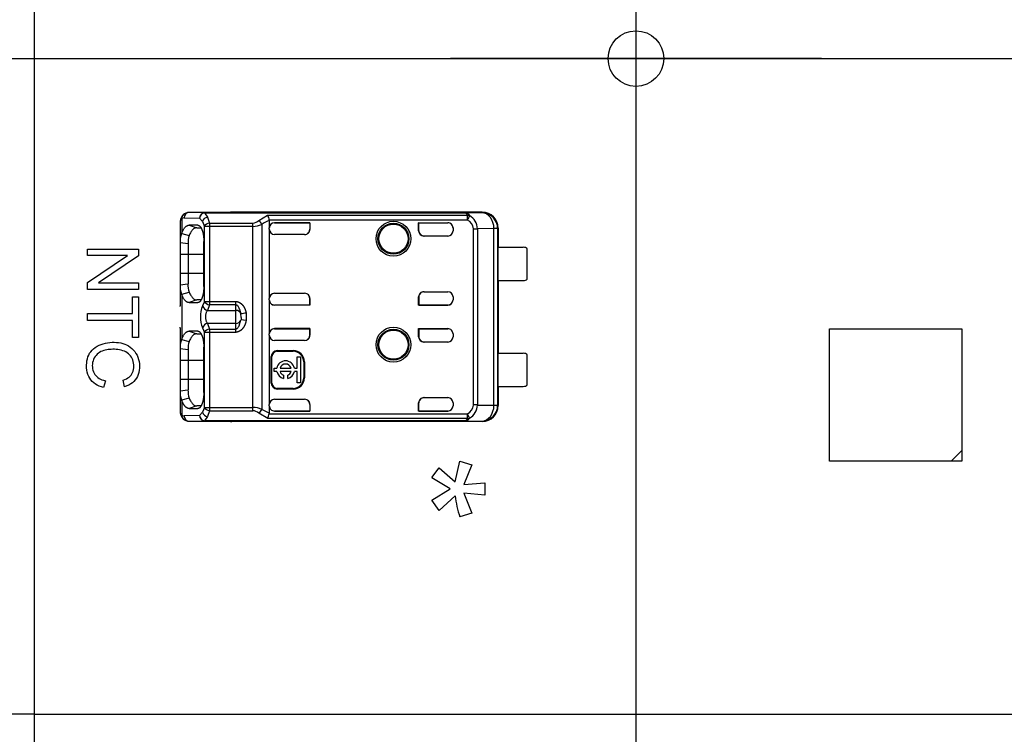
# Model space of a CAD drawing. Header units: millimetres. Extents: x 7 to 819, y 15 to 587.
# Tile 16 of 45: x 72 to 109, y 404 to 431. Entities that reach past the tile are written whole.
import ezdxf
from ezdxf.enums import TextEntityAlignment as Align
from ezdxf.lldxf.tags import DXFTag

# ---------------------------------------------------------------- set-up
doc = ezdxf.new("R2010")
doc.units = ezdxf.units.MM
doc.layers.add('Default', color=7, linetype='Continuous')
doc.layers.add('RECLED_274X50MM_', color=7, linetype='Continuous')
doc.styles.add('SEACAD_Arial', font='arial.ttf')
tags = doc.linetypes.add('CENTER2', pattern=[28.575, 19.05, -3.175, 3.175, -3.175]).pattern_tags.tags
tags[10:11] = [DXFTag(74, 4), DXFTag(75, 0), DXFTag(340, '0'), DXFTag(46, 0.0), DXFTag(50, 0.0), DXFTag(44, 0.0), DXFTag(45, 0.0)]
tags[8:9] = [DXFTag(74, 4), DXFTag(75, 0), DXFTag(340, '0'), DXFTag(46, 0.0), DXFTag(50, 0.0), DXFTag(44, 0.0), DXFTag(45, 0.0)]
tags[6:7] = [DXFTag(74, 4), DXFTag(75, 0), DXFTag(340, '0'), DXFTag(46, 0.0), DXFTag(50, 0.0), DXFTag(44, 0.0), DXFTag(45, 0.0)]
tags[4:5] = [DXFTag(74, 4), DXFTag(75, 0), DXFTag(340, '0'), DXFTag(46, 0.0), DXFTag(50, 0.0), DXFTag(44, 0.0), DXFTag(45, 0.0)]
doc.dimstyles.new('ISO', dxfattribs={"dimtxt": 3.5, "dimasz": 3.5, "dimexe": 1.75, "dimexo": 0, "dimgap": 0.875, "dimtad": 1, "dimtxsty": 'SEACAD_Arial', "dimblk1": '_SE_FILLED', "dimblk2": '_SE_FILLED', "dimsah": 1, "dimcen": 1.75, "dimadec": 0, "dimazin": 0, "dimtfac": 0.5, "dimtdec": 3, "dimtmove": 0, "dimatfit": 3, "dimfxl": 1, "dimarcsym": 0})

# ---------------------------------------------------------------- blocks, each defined once
blk = doc.blocks.new('SEANNOT_GROUP')
at = {"layer": 'Default', "color": 7, "linetype": 'CENTER2'}
for p, q in [((95.393, 436.816), (95.393, 422.816)), ((102.393, 429.816), (88.393, 429.816))]:
    blk.add_line(p, q, dxfattribs=at)
blk = doc.blocks.new('SEANNOT_GROUP25')
at = {"layer": 'Default', "color": 7, "linetype": 'CENTER2'}
blk.add_line((57.133, 429.816), (345.225, 429.816), dxfattribs=at)
blk = doc.blocks.new('SE1')
at = {"layer": 'RECLED_274X50MM_', "color": 7, "linetype": 'Continuous'}
for p, q in [((72.693, 454.566), (72.693, 405.066)), ((79.116, 423.992), (78.535, 424.006)), ((80.143, 424.006), (78.535, 424.006)), ((79.116, 423.992), (88.905, 423.992)), ((79.116, 423.992), (79.116, 423.987)), ((79.116, 423.988), (79.223, 423.831)), ((88.905, 423.987), (79.116, 423.987)), ((80.136, 424.006), (80.143, 424.006)), ((89.593, 424.016), (80.143, 424.016)), ((80.143, 424.016), (80.143, 424.006)), ((81.163, 423.702), (81.496, 423.901)), ((81.496, 423.901), (89.033, 423.901)), ((89.576, 423.999), (88.905, 423.992)), ((88.905, 423.987), (88.905, 423.992)), ((89.033, 423.722), (89.033, 423.901)), ((89.576, 423.999), (89.593, 424.016)), ((78.193, 423.61), (78.193, 422.856)), ((78.253, 423.765), (78.253, 423.21)), ((78.347, 423.806), (78.928, 423.792)), ((78.537, 423.528), (78.82, 423.428)), ((78.866, 423.526), (78.537, 423.528)), ((78.928, 423.792), (79.034, 423.665)), ((79.034, 423.665), (79.108, 423.481)), ((79.223, 423.833), (79.297, 423.607)), ((79.297, 423.607), (80.937, 423.607)), ((79.297, 423.607), (79.297, 423.481)), ((80.937, 423.481), (80.937, 423.607)), ((81.276, 423.559), (81.276, 416.572)), ((89.033, 423.722), (81.558, 423.722)), ((81.559, 423.703), (81.559, 423.421)), ((83.093, 423.621), (81.759, 423.621)), ((81.759, 423.621), (81.759, 423.62)), ((81.759, 423.62), (83.086, 423.62)), ((83.086, 423.62), (83.093, 423.621)), ((83.086, 423.62), (83.086, 423.369)), ((83.093, 423.621), (83.093, 423.376)), ((87.193, 423.316), (87.193, 423.621)), ((87.193, 423.621), (88.293, 423.621)), ((87.2, 423.62), (87.193, 423.621)), ((87.2, 423.316), (87.2, 423.62)), ((87.2, 423.62), (88.293, 423.62)), ((88.293, 423.62), (88.293, 423.621)), ((89.113, 423.877), (89.118, 423.886)), ((78.253, 423.208), (78.534, 423.136)), ((78.82, 423.428), (78.978, 423.427)), ((79.109, 420.65), (79.109, 423.481)), ((79.297, 423.481), (79.109, 423.481)), ((80.937, 423.481), (79.297, 423.481)), ((79.297, 423.481), (79.297, 420.65)), ((80.937, 416.65), (80.937, 423.481)), ((81.559, 423.376), (81.559, 423.421)), ((81.559, 423.376), (81.559, 420.755)), ((81.559, 423.376), (81.559, 423.375)), ((82.892, 423.176), (81.759, 423.176)), ((83.086, 423.369), (83.093, 423.376)), ((87.193, 423.316), (87.2, 423.316)), ((88.493, 423.421), (88.493, 423.316)), ((89.26, 416.739), (89.26, 423.392)), ((90.036, 423.398), (89.413, 423.393)), ((89.413, 423.393), (89.413, 416.738)), ((90.176, 423.399), (90.036, 423.399)), ((90.036, 416.733), (90.036, 423.399)), ((90.176, 423.399), (90.178, 423.401)), ((90.176, 423.399), (90.176, 416.732)), ((90.193, 423.416), (90.178, 423.416)), ((90.178, 423.416), (90.178, 423.401)), ((90.193, 423.416), (90.193, 422.691)), ((78.492, 422.817), (78.193, 422.856)), ((78.193, 422.856), (78.193, 422.416)), ((78.492, 422.817), (78.492, 422.416)), ((79.088, 421.216), (79.088, 422.916)), ((88.293, 423.116), (87.393, 423.116)), ((74.696, 422.381), (74.696, 422.627)), ((74.696, 422.627), (76.63, 422.627)), ((76.63, 422.627), (76.63, 422.364)), ((78.492, 422.416), (78.193, 422.416)), ((78.193, 422.416), (78.193, 421.716)), ((79.088, 422.416), (78.492, 422.416)), ((78.492, 422.416), (78.492, 421.716)), ((90.19, 421.441), (90.19, 422.691)), ((90.19, 422.691), (91.143, 422.691)), ((91.293, 421.491), (91.293, 422.641)), ((74.696, 421.366), (76.215, 422.381)), ((76.215, 422.381), (74.696, 422.381)), ((76.63, 422.364), (75.111, 421.35)), ((78.193, 421.716), (78.193, 421.275)), ((78.193, 421.716), (78.492, 421.716)), ((78.492, 421.716), (78.492, 421.314)), ((78.492, 421.716), (79.088, 421.716)), ((74.696, 421.103), (74.696, 421.366)), ((75.111, 421.35), (76.63, 421.35)), ((76.63, 421.35), (76.63, 421.103)), ((78.193, 421.275), (78.491, 421.314)), ((90.19, 421.441), (91.143, 421.441)), ((90.193, 421.441), (90.193, 418.691)), ((76.63, 421.103), (74.696, 421.103)), ((78.193, 421.276), (78.193, 420.486)), ((78.253, 420.924), (78.534, 420.996)), ((81.759, 420.955), (82.892, 420.955)), ((87.393, 421.016), (88.293, 421.016)), ((76.403, 420.188), (76.403, 420.824)), ((76.403, 420.824), (76.63, 420.824)), ((76.63, 420.824), (76.63, 419.293)), ((78.253, 420.922), (78.253, 419.209)), ((78.82, 420.703), (78.537, 420.603)), ((78.537, 420.603), (78.865, 420.606)), ((78.98, 420.704), (78.82, 420.703)), ((79.108, 420.65), (79.04, 420.476)), ((79.109, 420.65), (79.297, 420.65)), ((79.297, 420.65), (80.293, 420.65)), ((79.297, 420.65), (79.297, 420.524)), ((80.293, 420.524), (80.293, 420.65)), ((81.559, 420.71), (81.559, 420.755)), ((81.559, 420.71), (81.559, 419.421)), ((83.086, 420.511), (83.086, 420.762)), ((83.086, 420.762), (83.093, 420.755)), ((83.093, 420.755), (83.093, 420.51)), ((87.193, 420.51), (87.193, 420.816)), ((87.2, 420.816), (87.193, 420.816)), ((87.2, 420.816), (87.2, 420.511)), ((88.493, 420.816), (88.493, 420.71)), ((74.696, 419.931), (74.696, 420.188)), ((74.696, 420.188), (76.403, 420.188)), ((78.193, 420.46), (78.193, 420.486)), ((79.297, 420.524), (79.229, 420.311)), ((79.229, 420.312), (80.293, 420.312)), ((80.293, 420.524), (79.297, 420.524)), ((80.293, 420.312), (80.293, 420.524)), ((80.293, 419.819), (80.293, 420.312)), ((80.686, 420.207), (80.686, 419.924)), ((81.759, 420.511), (81.759, 420.51)), ((83.086, 420.511), (81.759, 420.511)), ((83.093, 420.51), (81.759, 420.51)), ((83.086, 420.511), (83.093, 420.51)), ((87.2, 420.511), (87.193, 420.51)), ((88.293, 420.51), (87.193, 420.51)), ((87.2, 420.511), (88.293, 420.511)), ((88.293, 420.51), (88.293, 420.511)), ((76.403, 419.931), (74.696, 419.931)), ((76.403, 419.293), (76.403, 419.931)), ((79.229, 419.82), (79.297, 419.607)), ((80.293, 419.819), (79.229, 419.819)), ((80.293, 419.607), (80.293, 419.819)), ((80.422, 419.73), (80.489, 419.954)), ((80.493, 420.054), (80.489, 420.177)), ((80.686, 419.924), (80.489, 419.954)), ((80.492, 420.037), (80.493, 419.954)), ((80.493, 420.037), (80.493, 420.054)), ((78.192, 419.645), (78.193, 419.671)), ((78.193, 419.645), (78.193, 418.856)), ((78.537, 419.528), (78.82, 419.428)), ((78.866, 419.526), (78.537, 419.528)), ((79.04, 419.655), (79.108, 419.481)), ((79.109, 416.65), (79.109, 419.481)), ((79.297, 419.481), (79.109, 419.481)), ((79.297, 419.607), (79.297, 419.481)), ((79.297, 419.607), (80.293, 419.607)), ((80.293, 419.481), (79.297, 419.481)), ((79.297, 419.481), (79.297, 416.65)), ((80.293, 419.481), (80.293, 419.607)), ((83.093, 419.621), (81.759, 419.621)), ((81.759, 419.621), (81.759, 419.62)), ((81.759, 419.62), (83.086, 419.62)), ((83.086, 419.62), (83.093, 419.621)), ((83.086, 419.369), (83.086, 419.62)), ((83.093, 419.621), (83.093, 419.376)), ((87.193, 419.316), (87.193, 419.621)), ((87.193, 419.621), (88.293, 419.621)), ((87.2, 419.62), (87.193, 419.621)), ((87.2, 419.62), (87.2, 419.316)), ((87.2, 419.62), (88.293, 419.62)), ((88.293, 419.62), (88.293, 419.621)), ((102.693, 419.616), (107.693, 419.616)), ((102.693, 414.616), (102.693, 419.616)), ((107.693, 419.616), (107.693, 415.016)), ((76.63, 419.293), (76.403, 419.293)), ((78.252, 419.207), (78.534, 419.136)), ((78.82, 419.428), (78.978, 419.427)), ((81.559, 419.376), (81.559, 419.421)), ((81.559, 419.376), (81.559, 416.755)), ((82.892, 419.176), (81.759, 419.176)), ((83.086, 419.369), (83.093, 419.376)), ((87.193, 419.316), (87.2, 419.316)), ((88.293, 419.116), (87.393, 419.116)), ((88.493, 419.421), (88.493, 419.316)), ((78.492, 418.817), (78.193, 418.856)), ((78.193, 418.856), (78.193, 418.416)), ((78.492, 418.817), (78.492, 418.416)), ((79.088, 417.216), (79.088, 418.916)), ((81.859, 418.792), (82.459, 418.792)), ((81.859, 418.792), (81.859, 418.766)), ((81.859, 418.766), (82.459, 418.766)), ((82.459, 418.766), (82.459, 418.792)), ((78.492, 418.416), (78.193, 418.416)), ((78.193, 418.416), (78.193, 417.716)), ((79.088, 418.416), (78.492, 418.416)), ((78.492, 418.416), (78.492, 417.716)), ((81.633, 417.566), (81.633, 418.566)), ((81.659, 418.566), (81.633, 418.566)), ((81.659, 417.566), (81.659, 418.566)), ((82.608, 418.134), (82.608, 418.562)), ((82.608, 418.562), (82.74, 418.562)), ((82.74, 418.562), (82.74, 417.574)), ((82.886, 418.366), (82.859, 418.366)), ((82.859, 418.366), (82.859, 417.766)), ((82.886, 418.366), (82.886, 417.766)), ((90.19, 417.441), (90.19, 418.691)), ((90.19, 418.691), (91.143, 418.691)), ((91.293, 417.491), (91.293, 418.641)), ((81.74, 418.002), (81.74, 418.134)), ((81.74, 418.134), (81.844, 418.134)), ((81.844, 418.002), (81.74, 418.002)), ((81.968, 418.134), (82.381, 418.134)), ((82.381, 418.002), (81.968, 418.002)), ((82.505, 418.134), (82.608, 418.134)), ((82.608, 418.002), (82.505, 418.002)), ((82.608, 417.574), (82.608, 418.002)), ((75.373, 417.654), (75.309, 417.397)), ((76.101, 417.429), (76.042, 417.68)), ((78.193, 417.716), (78.492, 417.716)), ((78.193, 417.716), (78.193, 417.275)), ((78.492, 417.716), (78.492, 417.314)), ((78.492, 417.716), (79.088, 417.716)), ((82.092, 417.867), (82.092, 417.741)), ((82.257, 417.741), (82.257, 417.867)), ((82.859, 417.766), (82.886, 417.766)), ((78.193, 417.275), (78.491, 417.314)), ((78.193, 417.276), (78.193, 416.521)), ((81.633, 417.566), (81.659, 417.566)), ((82.459, 417.366), (81.859, 417.366)), ((81.859, 417.366), (81.859, 417.339)), ((82.459, 417.339), (81.859, 417.339)), ((82.459, 417.339), (82.459, 417.366)), ((82.74, 417.574), (82.608, 417.574)), ((90.19, 417.441), (91.143, 417.441)), ((90.193, 417.441), (90.193, 416.716)), ((78.534, 416.996), (78.252, 416.924)), ((78.253, 416.921), (78.253, 416.366)), ((81.759, 416.955), (82.892, 416.955)), ((87.393, 417.016), (88.293, 417.016)), ((78.82, 416.703), (78.537, 416.603)), ((78.537, 416.603), (78.865, 416.606)), ((78.98, 416.704), (78.82, 416.703)), ((79.108, 416.65), (79.034, 416.466)), ((79.109, 416.65), (79.297, 416.65)), ((79.297, 416.524), (79.223, 416.299)), ((79.297, 416.65), (80.937, 416.65)), ((79.297, 416.65), (79.297, 416.524)), ((79.297, 416.524), (80.937, 416.524)), ((80.937, 416.524), (80.937, 416.65)), ((81.559, 416.428), (81.277, 416.572)), ((81.559, 416.756), (81.559, 416.755)), ((81.559, 416.71), (81.559, 416.755)), ((81.559, 416.71), (81.559, 416.428)), ((81.759, 416.511), (83.086, 416.511)), ((81.759, 416.511), (81.759, 416.51)), ((83.093, 416.51), (81.759, 416.51)), ((83.086, 416.763), (83.086, 416.511)), ((83.086, 416.763), (83.093, 416.755)), ((83.086, 416.511), (83.093, 416.51)), ((83.093, 416.755), (83.093, 416.51)), ((87.193, 416.51), (87.193, 416.816)), ((87.2, 416.816), (87.193, 416.816)), ((87.2, 416.511), (87.193, 416.51)), ((88.293, 416.51), (87.193, 416.51)), ((87.2, 416.511), (87.2, 416.816)), ((87.2, 416.511), (88.293, 416.511)), ((88.293, 416.51), (88.293, 416.511)), ((88.493, 416.816), (88.493, 416.71)), ((89.413, 416.738), (90.036, 416.733)), ((90.036, 416.732), (90.176, 416.732)), ((90.178, 416.73), (90.176, 416.732)), ((90.178, 416.73), (90.178, 416.716)), ((90.178, 416.716), (90.193, 416.716)), ((78.928, 416.339), (78.347, 416.325)), ((78.535, 416.125), (79.116, 416.139)), ((78.535, 416.125), (80.143, 416.125)), ((79.034, 416.466), (78.928, 416.339)), ((79.223, 416.3), (79.116, 416.143)), ((79.116, 416.144), (79.116, 416.139)), ((88.908, 416.144), (79.116, 416.144)), ((88.905, 416.139), (79.116, 416.139)), ((80.143, 416.125), (80.136, 416.125)), ((80.143, 416.125), (80.143, 416.116)), ((89.593, 416.116), (80.143, 416.116)), ((81.5, 416.23), (81.163, 416.431)), ((89.033, 416.23), (81.5, 416.23)), ((81.559, 416.428), (81.558, 416.409)), ((81.558, 416.409), (89.033, 416.409)), ((88.905, 416.139), (88.905, 416.145)), ((88.905, 416.139), (89.576, 416.132)), ((89.033, 416.23), (89.033, 416.409)), ((89.118, 416.244), (89.033, 416.409)), ((89.593, 416.116), (89.576, 416.132)), ((107.693, 415.016), (107.293, 414.616)), ((107.693, 415.016), (107.693, 414.616)), ((88.572, 413.843), (88.75, 414.621)), ((88.75, 414.621), (89.206, 414.474)), ((107.293, 414.616), (102.693, 414.616)), ((107.693, 414.616), (107.293, 414.616)), ((87.693, 413.996), (87.965, 414.371)), ((87.964, 414.37), (88.573, 413.844)), ((89.204, 414.474), (88.895, 413.738)), ((88.381, 413.578), (87.693, 413.995)), ((87.693, 413.14), (88.382, 413.577)), ((88.894, 413.738), (89.693, 413.804)), ((89.693, 413.802), (89.693, 413.336)), ((87.965, 412.755), (87.693, 413.14)), ((88.573, 413.304), (87.964, 412.756)), ((89.693, 413.336), (88.897, 413.412)), ((88.897, 413.412), (89.205, 412.658)), ((89.206, 412.658), (88.75, 412.511)), ((72.693, 405.066), (346.493, 405.066))]:
    blk.add_line(p, q, dxfattribs=at)
for centre, radius in [((95.393, 429.816), 1.05), ((86.243, 423.016), 0.657), ((86.243, 423.016), 0.586), ((86.243, 423.016), 0.552), ((86.243, 423.016), 0.55), ((86.243, 419.016), 0.657), ((86.243, 419.016), 0.586), ((86.243, 419.016), 0.552), ((86.243, 419.016), 0.55)]:
    blk.add_circle(centre, radius, dxfattribs=at)
for centre, radius, start, end in [((78.418, 423.789), 0.167, 132.1309, 188.1826), ((78.537, 423.672), 0.334, 89.1865, 133.9556), ((78.542, 423.811), 0.195, 92.0087, 181.5161), ((79.135, 423.781), 0.207, 95.1634, 176.886), ((81.133, 423.675), 0.427, 6.3282, 31.9727), ((89.041, 423.688), 0.213, 68.684, 92.1305), ((89.576, 423.399), 0.6, 0.0044, 89.9972), ((78.58, 423.638), 0.389, 138.7256, 185.5499), ((79.275, 423.583), 0.254, 101.8825, 161.2489), ((79.326, 423.36), 0.249, 96.7449, 150.7545), ((80.916, 423.974), 0.368, 273.146, 312.1839), ((80.926, 424.31), 0.829, 270.6971, 294.9694), ((82.045, 422.405), 1.386, 110.5133, 123.6746), ((90.933, 422.833), 2.098, 150.1716, 154.9417), ((88.871, 423.367), 0.39, 3.7903, 65.5152), ((88.821, 423.374), 0.593, 1.8615, 59.9189), ((78.943, 422.909), 0.753, 156.4762, 184.0959), ((88.293, 423.316), 0.2, 270, 0), ((89.295, 439.214), 15.822, 269.8734, 270.4283), ((79.635, 422.827), 1.143, 164.232, 180.5091), ((91.143, 422.441), 0.25, 53.1301, 90), ((79.484, 421.285), 0.994, 178.2676, 197.0336), ((91.143, 421.691), 0.25, 270, 306.8699), ((78.944, 421.222), 0.754, 175.9429, 203.5178), ((88.293, 420.816), 0.2, 0, 90), ((79.326, 420.772), 0.249, 209.2525, 263.2419), ((80.065, 420.066), 1.103, 158.1482, 201.8519), ((79.282, 420.562), 0.256, 199.6387, 258.0335), ((81.448, 414.514), 5.744, 97.6278, 99.6123), ((79.282, 419.569), 0.256, 101.966, 160.3614), ((79.326, 419.36), 0.249, 96.7563, 150.7508), ((78.943, 418.909), 0.753, 156.4965, 184.0897), ((79.635, 418.827), 1.143, 164.2319, 180.5087), ((88.293, 419.316), 0.2, 270, 0), ((81.859, 418.566), 0.226, 90, 180), ((81.859, 418.566), 0.2, 90, 180), ((82.459, 418.366), 0.426, 0, 90), ((82.459, 418.366), 0.4, 0, 90), ((82.174, 418.068), 0.337, 11.3273, 168.6727), ((91.143, 418.441), 0.25, 53.1301, 90), ((82.174, 418.068), 0.337, 191.3273, 255.7958), ((82.174, 418.068), 0.217, 17.7847, 162.2153), ((82.174, 418.068), 0.217, 197.7847, 247.568), ((82.174, 418.068), 0.337, 284.2042, 348.6727), ((82.174, 418.068), 0.217, 292.432, 342.2153), ((82.459, 417.766), 0.4, 270, 0), ((82.459, 417.766), 0.426, 270, 0), ((78.945, 417.222), 0.755, 175.9562, 203.5038), ((79.486, 417.285), 0.995, 178.278, 197.0155), ((81.859, 417.566), 0.226, 180, 270), ((81.859, 417.566), 0.2, 180, 270), ((91.143, 417.691), 0.25, 270, 306.8699), ((88.293, 416.816), 0.2, 0, 90), ((78.583, 416.494), 0.391, 174.661, 225.2491), ((79.326, 416.771), 0.249, 209.2436, 263.2579), ((80.926, 415.818), 0.832, 65.069, 89.2656), ((80.917, 416.158), 0.366, 47.8736, 87.0003), ((80.902, 416.754), 0.417, 308.8785, 334.1068), ((88.871, 416.764), 0.39, 294.4383, 356.2585), ((88.833, 416.75), 0.581, 299.457, 358.8399), ((89.295, 400.958), 15.781, 89.5705, 90.1268), ((89.576, 416.732), 0.6, 270.004, 359.9956), ((78.419, 416.342), 0.168, 171.8708, 227.8742), ((78.537, 416.459), 0.334, 226.0973, 270.7932), ((78.542, 416.32), 0.195, 178.4846, 267.9947), ((79.135, 416.35), 0.207, 183.114, 264.8372), ((79.285, 416.558), 0.266, 200.2713, 256.613), ((80.731, 416.578), 0.844, 335.6621, 348.4704), ((89.042, 416.443), 0.213, 267.5509, 291.0364), ((92.266, 413.714), 3.716, 186.331, 198.8853)]:
    blk.add_arc(centre, radius, start, end, dxfattribs=at)
for centre, major_axis, ratio, start_param, end_param in [((79.116, 423.792), (-0.005, -0.2), 0.939661, 3.166998, 4.734916), ((80.143, 423.415), (0, -0.6), 0.999962, 3.141593, 3.321418), ((89.576, 423.399), (0.006, -0.6), 0.766027, 1.562157, 3.128038), ((89.593, 423.415), (-0.424, -0.424), 0.999924, 2.356207, 3.926956), ((78.344, 422.906), (0, -0.9), 0.34204, 3.132956, 3.443003), ((81.759, 423.421), (0, -0.2), 0.999994, 3.141593, 4.712389), ((81.759, 423.42), (0, -0.2), 0.999994, 3.141593, 4.712389), ((88.293, 423.421), (0, -0.2), 0.999994, 1.570796, 3.141593), ((88.293, 423.42), (0, -0.2), 0.999994, 1.57081, 3.141593), ((81.759, 423.376), (0, -0.2), 0.999848, 4.712389, 6.283185), ((82.893, 423.376), (-0.141, -0.141), 0.999695, 0.785246, 2.356347), ((82.886, 423.369), (-0.141, -0.141), 0.999695, 1.570796, 2.356347), ((87.393, 423.316), (0.2, 0), 0.999848, 3.141593, 4.712389), ((87.4, 423.316), (0.2, 0), 0.999848, 3.141593, 4.712389), ((81.759, 420.755), (0, 0.2), 0.999848, 0, 1.570796), ((82.893, 420.755), (-0.141, 0.141), 0.999695, 3.926838, 5.497939), ((87.393, 420.816), (0.2, 0), 0.999848, 1.570796, 3.141593), ((87.4, 420.816), (0.2, 0), 0.999848, 1.570796, 3.141593), ((81.759, 420.711), (0, 0.2), 0.999994, 1.570796, 3.141593), ((81.759, 420.71), (0, 0.2), 0.999994, 1.570796, 3.141593), ((82.886, 420.762), (-0.141, 0.141), 0.999695, 3.926838, 4.712389), ((88.293, 420.711), (0, 0.2), 0.999994, 3.141593, 4.712389), ((88.293, 420.71), (0, 0.2), 0.999994, 3.141593, 4.712389), ((80.293, 420.148), (-0.2, 0), 0.821429, 3.324108, 4.712389), ((80.293, 419.983), (0.2, 0), 0.821429, 4.712389, 6.100671), ((81.759, 419.421), (0, -0.2), 0.999994, 3.141593, 4.712389), ((81.759, 419.42), (0, -0.2), 0.999994, 3.141593, 4.712389), ((88.293, 419.421), (0, -0.2), 0.999994, 1.570796, 3.141593), ((88.293, 419.42), (0, -0.2), 0.999994, 1.570796, 3.141593), ((81.759, 419.376), (0, -0.2), 0.999848, 4.712389, 6.283185), ((82.893, 419.376), (-0.141, -0.141), 0.999695, 0.785246, 2.356347), ((82.886, 419.369), (-0.141, -0.141), 0.999695, 1.570796, 2.356347), ((87.393, 419.316), (0.2, 0), 0.999848, 3.141593, 4.712389), ((87.4, 419.316), (0.2, 0), 0.999848, 3.141593, 4.712389), ((81.759, 416.755), (0, 0.2), 0.999848, 0, 1.570796), ((82.893, 416.755), (-0.141, 0.141), 0.999695, 3.926839, 5.497939), ((82.886, 416.762), (-0.141, 0.141), 0.999695, 3.932239, 4.712389), ((87.393, 416.816), (0.2, 0), 0.999848, 1.570796, 3.141593), ((87.4, 416.816), (0.2, 0), 0.999848, 1.570796, 3.141593), ((81.759, 416.711), (0, 0.2), 0.999994, 1.570796, 3.141593), ((81.759, 416.71), (0, 0.2), 0.999994, 1.570796, 3.141593), ((88.293, 416.711), (0, 0.2), 0.999994, 3.141593, 4.712375), ((88.293, 416.71), (0, 0.2), 0.999994, 3.141593, 4.712389), ((89.576, 416.732), (-0.006, -0.6), 0.766027, 0.013567, 1.579437), ((89.593, 416.716), (-0.424, 0.424), 0.999924, 2.35623, 3.926978), ((78.345, 417.227), (0.001, 0.902), 0.342128, 2.840923, 3.150345), ((79.116, 416.339), (0.005, -0.2), 0.939661, 4.689874, 6.25773), ((80.143, 416.716), (0, -0.6), 0.999962, 6.103357, 6.283185)]:
    blk.add_ellipse(centre, major_axis=major_axis, ratio=ratio, start_param=start_param, end_param=end_param, dxfattribs=at)
for points, degree, knots in [([(88.905, 423.992), (88.919, 423.992), (88.948, 423.991), (88.986, 423.986), (89.019, 423.978), (89.054, 423.963), (89.09, 423.936), (89.108, 423.905), (89.118, 423.886)], 3, [0, 0, 0, 0, 0.122213, 0.238697, 0.352336, 0.466228, 0.688748, 1, 1, 1, 1]), ([(89.033, 423.901), (89.03, 423.912), (89.027, 423.933), (89.01, 423.956), (88.985, 423.972), (88.95, 423.982), (88.92, 423.985), (88.905, 423.987)], 3, [0, 0, 0, 0, 0.264912, 0.488067, 0.676456, 0.841557, 1, 1, 1, 1]), ([(78.253, 423.765), (78.245, 423.758), (78.228, 423.745), (78.212, 423.718), (78.2, 423.687), (78.194, 423.651), (78.193, 423.624), (78.193, 423.61)], 3, [0, 0, 0, 0, 0.206395, 0.408543, 0.607471, 0.804252, 1, 1, 1, 1]), ([(78.82, 423.428), (78.806, 423.427), (78.779, 423.426), (78.739, 423.41), (78.702, 423.387), (78.654, 423.343), (78.597, 423.268), (78.555, 423.18), (78.534, 423.137)], 3, [0, 0, 0, 0, 0.131621, 0.259651, 0.384099, 0.504973, 0.752584, 1, 1, 1, 1]), ([(78.866, 423.526), (78.958, 423.518), (79.023, 423.344), (79.087, 423.17), (79.088, 422.916)], 2, [0, 0, 0, 0.5, 0.5, 1, 1, 1]), ([(78.534, 420.994), (78.544, 420.973), (78.565, 420.928), (78.6, 420.868), (78.637, 420.814), (78.678, 420.767), (78.722, 420.731), (78.769, 420.707), (78.803, 420.704), (78.819, 420.704)], 3, [0, 0, 0, 0, 0.119189, 0.246257, 0.381214, 0.524065, 0.674813, 0.833459, 1, 1, 1, 1]), ([(79.088, 421.216), (79.087, 420.97), (79.024, 420.789), (78.96, 420.606), (78.865, 420.605)], 2, [0, 0, 0, 0.5, 0.5, 1, 1, 1]), ([(80.293, 420.65), (80.44, 420.637), (80.547, 420.515), (80.597, 420.459), (80.633, 420.379), (80.668, 420.302), (80.686, 420.207)], 2, [0, 0, 0, 0.5, 0.5, 0.75, 0.75, 1, 1, 1]), ([(79.229, 420.312), (79.22, 420.302), (79.203, 420.281), (79.182, 420.241), (79.167, 420.196), (79.157, 420.146), (79.151, 420.094), (79.151, 420.041), (79.157, 419.989), (79.167, 419.939), (79.182, 419.893), (79.203, 419.851), (79.22, 419.83), (79.229, 419.819)], 3, [0, 0, 0, 0, 0.095482, 0.187791, 0.277611, 0.365684, 0.452798, 0.539767, 0.627407, 0.716518, 0.80786, 0.90214, 1, 1, 1, 1]), ([(80.489, 420.177), (80.486, 420.202), (80.478, 420.252), (80.455, 420.325), (80.428, 420.39), (80.398, 420.445), (80.365, 420.486), (80.331, 420.514), (80.305, 420.521), (80.293, 420.524)], 3, [0, 0, 0, 0, 0.180622, 0.363866, 0.549849, 0.69593, 0.816556, 0.915955, 1, 1, 1, 1]), ([(80.686, 419.924), (80.649, 419.734), (80.545, 419.614), (80.494, 419.556), (80.43, 419.522), (80.366, 419.487), (80.293, 419.481)], 2, [0, 0, 0, 0.5, 0.5, 0.75, 0.75, 1, 1, 1]), ([(78.866, 419.526), (78.958, 419.518), (79.023, 419.344), (79.087, 419.17), (79.088, 418.916)], 2, [0, 0, 0, 0.5, 0.5, 1, 1, 1]), ([(80.293, 419.607), (80.3, 419.608), (80.316, 419.609), (80.339, 419.621), (80.364, 419.642), (80.393, 419.679), (80.411, 419.711), (80.422, 419.73)], 3, [0, 0, 0, 0, 0.116292, 0.245911, 0.39736, 0.643352, 1, 1, 1, 1]), ([(75.309, 417.397), (75.069, 417.459), (74.804, 417.632), (74.651, 418.047), (74.668, 418.427), (74.757, 418.694), (75.055, 419.011), (75.638, 419.151), (76.281, 419.042), (76.709, 418.49), (76.658, 417.763), (76.33, 417.497), (76.101, 417.429)], 3, [0, 0, 0, 0, 0.125, 0.1875, 0.25, 0.3125, 0.375, 0.5, 0.625, 0.75, 0.875, 1, 1, 1, 1]), ([(78.82, 419.428), (78.806, 419.427), (78.779, 419.426), (78.739, 419.41), (78.702, 419.387), (78.654, 419.343), (78.597, 419.268), (78.555, 419.18), (78.534, 419.137)], 3, [0, 0, 0, 0, 0.131621, 0.259651, 0.384099, 0.504973, 0.752584, 1, 1, 1, 1]), ([(76.042, 417.68), (76.222, 417.738), (76.457, 417.909), (76.465, 418.484), (76.125, 418.812), (75.664, 418.857), (75.367, 418.814), (75.076, 418.719), (74.827, 418.359), (74.927, 417.845), (75.192, 417.693), (75.373, 417.654)], 3, [0, 0, 0, 0, 0.125, 0.25, 0.375, 0.5, 0.5625, 0.625, 0.75, 0.875, 1, 1, 1, 1]), ([(79.088, 417.216), (79.087, 416.97), (79.024, 416.789), (78.96, 416.606), (78.865, 416.605)], 2, [0, 0, 0, 0.5, 0.5, 1, 1, 1]), ([(78.537, 416.604), (78.458, 416.603), (78.382, 416.688), (78.308, 416.771), (78.253, 416.921)], 2, [0, 0, 0, 0.500227, 0.500227, 1, 1, 1]), ([(78.534, 416.994), (78.544, 416.973), (78.565, 416.928), (78.6, 416.868), (78.637, 416.814), (78.678, 416.767), (78.722, 416.731), (78.769, 416.707), (78.803, 416.704), (78.819, 416.704)], 3, [0, 0, 0, 0, 0.119171, 0.246227, 0.381178, 0.524029, 0.674783, 0.833441, 1, 1, 1, 1]), ([(78.193, 416.521), (78.193, 416.504), (78.194, 416.47), (78.205, 416.427), (78.223, 416.392), (78.243, 416.374), (78.253, 416.366)], 3, [0, 0, 0, 0, 0.244606, 0.491396, 0.742515, 1, 1, 1, 1]), ([(89.118, 416.244), (89.111, 416.23), (89.096, 416.205), (89.07, 416.179), (89.037, 416.159), (88.984, 416.142), (88.932, 416.14), (88.905, 416.139)], 3, [0, 0, 0, 0, 0.233305, 0.418726, 0.557587, 0.771407, 1, 1, 1, 1]), ([(88.908, 416.145), (88.919, 416.146), (88.94, 416.148), (88.966, 416.153), (88.988, 416.162), (89.006, 416.173), (89.019, 416.187), (89.029, 416.206), (89.031, 416.222), (89.033, 416.23)], 3, [0, 0, 0, 0, 0.112815, 0.226906, 0.348689, 0.483486, 0.635254, 0.806782, 1, 1, 1, 1])]:
    blk.add_open_spline(points, degree=degree, knots=knots, dxfattribs=at)
for points, degree in [([(78.253, 423.21), (78.37, 423.528), (78.537, 423.528)], 2), ([(81.559, 423.703), (81.559, 423.705), (81.559, 423.71), (81.559, 423.716), (81.558, 423.72), (81.558, 423.722)], 3), ([(78.537, 420.604), (78.37, 420.602), (78.253, 420.922)], 2), ([(78.253, 419.209), (78.37, 419.528), (78.537, 419.528)], 2)]:
    blk.add_open_spline(points, degree=degree, dxfattribs=at)
blk.add_rational_spline([(81.276, 423.559), (81.25, 423.617), (81.209, 423.668), (81.163, 423.702)], [1.05939443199, 0.980194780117, 0.980201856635, 1.05941566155], degree=3, dxfattribs=at)
blk = doc.blocks.new('DMBLK23')
at = {"layer": 'Default', "linetype": 'Continuous'}
for points in [[(98.893, 392.485), (98.893, 393.651), (95.393, 393.068)], [(114.393, 392.485), (117.893, 393.068), (114.393, 393.651)]]:
    blk.add_hatch(color=7, dxfattribs=at).paths.add_polyline_path(points)
at = {"layer": 'Default', "color": 7, "linetype": 'Continuous'}
for p, q in [((117.893, 452.316), (117.893, 391.318)), ((95.393, 429.816), (95.393, 391.318)), ((95.393, 393.068), (117.893, 393.068))]:
    blk.add_line(p, q, dxfattribs=at)
at = {"layer": 'Default', "color": 7, "linetype": 'Continuous', "style": 'SEACAD_Arial'}
blk.add_text('22,5', height=3.5, dxfattribs=at).set_placement((101.849, 397.443), align=Align.TOP_LEFT)
blk = doc.blocks.new('_SE_FILLED')
at = {"color": 0}
blk.add_line((0, 0), (-1, 0), dxfattribs=at)
blk.add_solid([(0, 0), (-1, -0.1665), (-1, 0.1665), (0, 0)], dxfattribs=at)
blk = doc.blocks.new('DMBLK33')
at = {"layer": 'Default', "linetype": 'Continuous'}
for points in [[(76.193, 381.985), (76.193, 383.151), (72.693, 382.568)], [(114.393, 381.985), (117.893, 382.568), (114.393, 383.151)]]:
    blk.add_hatch(color=7, dxfattribs=at).paths.add_polyline_path(points)
at = {"layer": 'Default', "color": 7, "linetype": 'Continuous'}
for p, q in [((117.893, 429.816), (117.893, 380.818)), ((72.693, 405.066), (72.693, 380.818)), ((72.693, 382.568), (117.893, 382.568))]:
    blk.add_line(p, q, dxfattribs=at)
at = {"layer": 'Default', "color": 7, "linetype": 'Continuous', "style": 'SEACAD_Arial'}
blk.add_text('45,2', height=3.5, dxfattribs=at).set_placement((90.499, 386.943), align=Align.TOP_LEFT)
blk = doc.blocks.new('DMBLK39')
at = {"layer": 'Default', "linetype": 'Continuous'}
for points in [[(56.592, 451.066), (57.759, 451.066), (57.175, 454.566)], [(56.592, 408.566), (57.175, 405.066), (57.759, 408.566)]]:
    blk.add_hatch(color=7, dxfattribs=at).paths.add_polyline_path(points)
at = {"layer": 'Default', "color": 7, "linetype": 'Continuous'}
for p, q in [((72.693, 454.566), (55.425, 454.566)), ((57.175, 454.566), (57.175, 405.066)), ((72.693, 405.066), (55.425, 405.066))]:
    blk.add_line(p, q, dxfattribs=at)
at = {"layer": 'Default', "color": 7, "linetype": 'Continuous', "style": 'SEACAD_Arial'}
blk.add_text('49,5', height=3.5, rotation=90, dxfattribs=at).set_placement((52.8, 425.022), align=Align.TOP_LEFT)
blk = doc.blocks.new('DMBLK42')
at = {"layer": 'Default', "linetype": 'Continuous'}
for points in [[(76.193, 371.485), (76.193, 372.651), (72.693, 372.068)], [(342.993, 371.485), (346.493, 372.068), (342.993, 372.651)]]:
    blk.add_hatch(color=7, dxfattribs=at).paths.add_polyline_path(points)
at = {"layer": 'Default', "color": 7, "linetype": 'Continuous'}
for p, q in [((72.693, 405.066), (72.693, 370.318)), ((346.493, 405.066), (346.493, 370.318)), ((72.693, 372.068), (346.493, 372.068))]:
    blk.add_line(p, q, dxfattribs=at)
at = {"layer": 'Default', "color": 7, "linetype": 'Continuous', "style": 'SEACAD_Arial'}
blk.add_text('273,8', height=3.5, dxfattribs=at).set_placement((203.43, 376.443), align=Align.TOP_LEFT)

msp = doc.modelspace()

# ---------------------------------------------------------------- block references
at = {"layer": 'Default'}
for name in ['SE1', 'SEANNOT_GROUP', 'SEANNOT_GROUP25']:
    msp.add_blockref(name, (0, 0), dxfattribs=at)

# ---------------------------------------------------------------- dimensions: what is measured, and where the dimension line sits
at = {"layer": 'Default', "color": 7, "linetype": 'Continuous'}
for base, p1, p2, angle, picture, middle in [((57.175, 454.566), (72.693, 454.566), (72.693, 405.066), 270, 'DMBLK39', (57.175, 429.816)), ((72.693, 372.068), (72.693, 405.066), (346.493, 405.066), 0, 'DMBLK42', (209.593, 372.068))]:
    dim = msp.add_linear_dim(base=base, p1=p1, p2=p2, angle=angle, text='\\A1;<> ', dimstyle='ISO', dxfattribs=at)
    dim.commit()
    dim.dimension.update_dxf_attribs({"geometry": picture, "text_midpoint": middle, "dimtype": 161})
for base, p1, p2, picture, middle in [((117.893, 393.068), (95.393, 429.816), (117.893, 452.316), 'DMBLK23', (106.643, 393.068)), ((117.893, 382.568), (72.693, 405.066), (117.893, 429.816), 'DMBLK33', (95.293, 382.568))]:
    dim = msp.add_linear_dim(base=base, p1=p1, p2=p2, text='\\A1;<> ', dimstyle='ISO', dxfattribs=at)
    dim.commit()
    dim.dimension.update_dxf_attribs({"geometry": picture, "text_midpoint": middle, "dimtype": 160})

doc.saveas('drawing.dxf')
